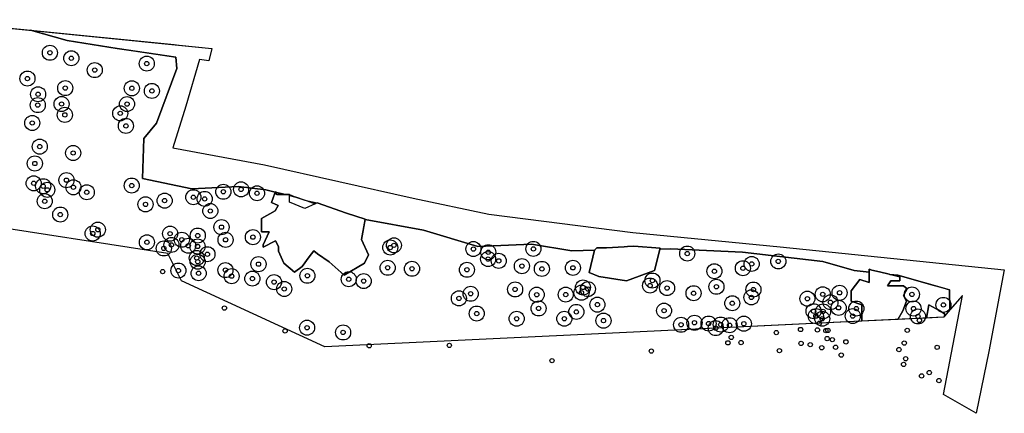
# Model space of a CAD drawing. Header units: inches. Extents: x 149088 to 149676, y 416771 to 417457.
# Tile 4 of 4: x 149384 to 149613, y 417359 to 417451. Entities that reach past the tile are written whole.
import ezdxf

# ---------------------------------------------------------------- set-up
doc = ezdxf.new("R2010")
doc.units = ezdxf.units.IN
doc.header["$MEASUREMENT"] = 0
doc.header["$PDMODE"] = 33
doc.header["$PDSIZE"] = -3
for name, color, linetype in [('Niet gedetecteerde gebieden (D-gebied) (ca. 16.585 m2)', 1, 'Continuous'), ('Onderzoeksgebied Casterens Hoeve West (ca. 53.887 m2)', 5, 'Continuous'), ('Significante objecten binnen onderzoeksgebied CHW', 3, 'Continuous'), ('Significante objecten buiten onderzoeksgebied CHW', 1, 'Continuous'), ('Veiligheidsmarge objecten CHW', 6, 'Continuous'), ('Verstoorde gebieden (C-gebied) (ca. 1.279 m2)', 40, 'Continuous'), ('Vrijgegeven gebieden (A+B gebied) (ca. 36.023 m2)', 3, 'Continuous')]:
    doc.layers.add(name, color=color, linetype=linetype)

msp = doc.modelspace()

# ---------------------------------------------------------------- linework, layer by layer
at = {"layer": 'Niet gedetecteerde gebieden (D-gebied) (ca. 16.585 m2)'}
msp.add_polyline3d([(149419.71, 417444.9, 0), (149420.91, 417444.78, 0), (149428.47, 417444.03, 0), (149427.82, 417441.09, 0), (149425.62, 417441.47, 0), (149422.47, 417430.57, 0), (149419.45, 417420.92, 0), (149440.72, 417416.93, 0), (149475.38, 417409.19, 0), (149492.94, 417405.49, 0), (149526.46, 417401.19, 0), (149560.74, 417397.87, 0), (149612.88, 417392.56, 0), (149609.25, 417373.59, 0), (149606.31, 417359.19, 0), (149598.72, 417363.53, 0), (149603.13, 417386.59, 0), (149602.54, 417385.91, 0), (149600.23, 417383.25, 0), (149600.15, 417387.91, 0), (149588.08, 417391.28, 0), (149586.28, 417391.48, 0), (149586.12, 417391.51, 0), (149583.84, 417392.06, 0), (149582.03, 417392.49, 0), (149581.46, 417392.73, 0), (149581.46, 417392.01, 0), (149577.92, 417392.39, 0), (149570.65, 417394.5, 0), (149552, 417396.62, 0), (149535.21, 417397.42, 0), (149532.77, 417397.38, 0), (149532.83, 417397.6, 0), (149526.67, 417398.04, 0), (149525.21, 417397.95, 0), (149524.42, 417397.9, 0), (149520.34, 417397.63, 0), (149518.05, 417397.63, 0), (149517.55, 417397.1, 0), (149517.55, 417397.09, 0), (149512.25, 417396.99, 0), (149502.87, 417398.49, 0), (149490.36, 417397.98, 0), (149477.76, 417401.8, 0), (149464.17, 417404.23, 0), (149464.18, 417404.31, 0), (149459.82, 417405.73, 0), (149453.03, 417408.11, 0), (149452.56, 417407.91, 0), (149448.01, 417409.46, 0), (149446.55, 417409.81, 0), (149446.55, 417410.04, 0), (149445.59, 417410.04, 0), (149443.34, 417410.58, 0), (149443.34, 417410.77, 0), (149443.27, 417410.59, 0), (149441.08, 417411.12, 0), (149434.67, 417411.95, 0), (149423.86, 417411.36, 0), (149412.38, 417413.81, 0), (149412.66, 417423.11, 0), (149415.59, 417426.6, 0), (149420.38, 417439.34, 0), (149420.1, 417442, 0), (149406.48, 417444.01, 0), (149394.84, 417445.87, 0), (149386.3, 417448.25, 0)], close=True, dxfattribs=at)
at = {"layer": 'Onderzoeksgebied Casterens Hoeve West (ca. 53.887 m2)'}
msp.add_lwpolyline([(149361.88, 417450.69), (149428.47, 417444.03), (149427.82, 417441.09), (149425.62, 417441.47), (149422.47, 417430.57), (149419.45, 417420.92), (149440.72, 417416.93), (149475.38, 417409.19), (149492.94, 417405.49), (149526.46, 417401.19), (149560.74, 417397.87), (149612.88, 417392.56), (149609.25, 417373.59), (149606.31, 417359.19), (149598.72, 417363.53), (149603.13, 417386.59), (149602.54, 417385.91), (149598.72, 417381.52), (149524.98, 417378), (149454.79, 417374.64), (149421.45, 417389.99), (149418.28, 417396.34), (149326.2, 417410.62)], dxfattribs=at)
at = {"layer": 'Significante objecten binnen onderzoeksgebied CHW'}
for p in [(149390.82, 417443), (149395.81, 417441.73), (149413.37, 417440.48), (149401.26, 417438.97), (149385.6, 417437), (149388.08, 417433.35), (149394.39, 417434.79), (149409.89, 417434.74), (149414.55, 417434.13), (149388.01, 417430.83), (149393.54, 417431.09), (149408.77, 417431.08), (149394.3, 417428.57), (149407.19, 417428.92), (149386.72, 417426.68), (149408.5, 417426), (149388.47, 417421.18), (149396.24, 417419.7), (149387.32, 417417.26), (149387.05, 417412.66), (149394.68, 417413.39), (149389.26, 417411.98), (149390.2, 417411.14), (149396.3, 417411.73), (149399.41, 417410.57), (149409.86, 417412.13), (149431.18, 417410.69), (149435.31, 417411.25), (149439.01, 417410.34), (149389.62, 417408.5), (149417.52, 417408.63), (149424.2, 417409.42), (149426.83, 417409.04), (149413.07, 417407.76), (149428.15, 417406.22), (149393.23, 417405.39), (149401.98, 417401.87), (149430.75, 417402.46), (149400.78, 417400.99), (149413.4, 417398.94), (149418.8, 417400.95), (149421.52, 417399.54), (149425.23, 417400.51), (149431.7, 417399.52), (149438.06, 417400.14), (149417.33, 417397.51), (149419.11, 417398.33), (149423, 417398.15), (149425.18, 417397.97), (149470.02, 417397.73), (149470.87, 417398.24), (149489.36, 417397.38), (149492.82, 417396.64), (149503.32, 417397.41), (149424.99, 417395.29), (149425.21, 417394.43), (149427.48, 417396.17), (149492.79, 417395.05), (149495.25, 417394.63), (149539.11, 417396.33), (149560.3, 417394.5), (149420.72, 417392.37), (149431.66, 417392.48), (149439.36, 417393.86), (149469.41, 417393.02), (149475.07, 417392.79), (149487.86, 417392.55), (149500.64, 417393.4), (149505.29, 417392.76), (149512.52, 417393.01), (149545.43, 417392.21), (149552.07, 417392.92), (149554.11, 417393.91), (149425.43, 417391.74), (149433.1, 417391.07), (149437.93, 417390.5), (149442.97, 417389.68), (149450.73, 417391.16), (149460.36, 417390.35), (149463.83, 417389.93), (149531.02, 417390.05), (149445.34, 417388.09), (149499.07, 417387.99), (149514.85, 417388.44), (149516, 417388.07), (149530.46, 417388.89), (149534.42, 417388.3), (149545.9, 417388.6), (149554.51, 417387.96), (149485.98, 417385.91), (149488.72, 417386.97), (149504.09, 417386.76), (149510.84, 417386.78), (149514.51, 417387.23), (149540.59, 417387.11), (149554.04, 417386.14), (149567.07, 417385.83), (149570.65, 417386.85), (149572.44, 417385), (149574.55, 417387.2), (149591.39, 417386.82), (149504.53, 417383.56), (149513.31, 417382.77), (149518.21, 417384.45), (149533.72, 417383.05), (149549.59, 417384.77), (149568.5, 417382.92), (149570.73, 417382.88), (149574.34, 417383.71), (149578.46, 417383.54), (149591.76, 417383.54), (149598.71, 417384.39), (149490.13, 417382.38), (149499.43, 417381.18), (149510.52, 417381.18), (149519.63, 417380.73), (149569.04, 417381.77), (149570.53, 417381.18), (149577.63, 417381.8), (149592.8, 417381.71), (149450.66, 417379.09), (149537.68, 417379.77), (149540.8, 417380.24), (149544.08, 417380.05), (149545.75, 417378.99), (149546.92, 417379.82), (149548.95, 417379.67), (149552.28, 417380.02), (149459.05, 417377.99)]:
    msp.add_point(p, dxfattribs=at)
at = {"layer": 'Significante objecten buiten onderzoeksgebied CHW'}
for p in [(149417.06, 417392.14), (149431.43, 417383.66), (149593.13, 417380.78), (149445.54, 417378.35), (149565.47, 417378.67), (149569.4, 417378.57), (149569.85, 417380.13), (149571.36, 417378.43), (149571.84, 417378.47), (149590.3, 417378.48), (149549.36, 417376.83), (149559.84, 417377.94), (149571.67, 417376.56), (149572.87, 417376.31), (149576.03, 417375.8), (149465.11, 417374.9), (149483.76, 417374.98), (149530.76, 417373.64), (149548.58, 417375.57), (149551.65, 417375.64), (149560.57, 417373.75), (149565.61, 417375.44), (149567.72, 417375.15), (149570.4, 417374.44), (149573.63, 417374.54), (149588.35, 417373.99), (149589.59, 417375.51), (149597.26, 417374.53), (149507.65, 417371.43), (149574.96, 417372.71), (149589.93, 417371.86), (149589.46, 417370.55), (149593.65, 417367.88), (149595.43, 417368.67), (149597.66, 417366.81)]:
    msp.add_point(p, dxfattribs=at)
at = {"layer": 'Veiligheidsmarge objecten CHW', "color": 210, "linetype": 'Continuous', "lineweight": 25}
for centre in [(149390.82, 417443), (149395.81, 417441.73), (149401.26, 417438.97), (149413.37, 417440.48), (149385.6, 417437), (149394.39, 417434.79), (149409.89, 417434.74), (149414.55, 417434.13), (149388.08, 417433.35), (149388.01, 417430.83), (149393.54, 417431.09), (149408.77, 417431.08), (149394.3, 417428.57), (149407.19, 417428.92), (149386.72, 417426.68), (149408.5, 417426), (149388.47, 417421.18), (149396.24, 417419.7), (149387.32, 417417.26), (149387.05, 417412.66), (149389.26, 417411.98), (149394.68, 417413.39), (149396.3, 417411.73), (149409.86, 417412.13), (149435.31, 417411.25), (149390.2, 417411.14), (149399.41, 417410.57), (149424.2, 417409.42), (149426.83, 417409.04), (149431.18, 417410.69), (149439.01, 417410.34), (149389.62, 417408.5), (149413.07, 417407.76), (149417.52, 417408.63), (149393.23, 417405.39), (149428.15, 417406.22), (149430.75, 417402.46), (149400.78, 417400.99), (149401.98, 417401.87), (149418.8, 417400.95), (149425.23, 417400.51), (149438.06, 417400.14), (149413.4, 417398.94), (149417.33, 417397.51), (149419.11, 417398.33), (149421.52, 417399.54), (149423, 417398.15), (149425.18, 417397.97), (149431.7, 417399.52), (149470.02, 417397.73), (149470.87, 417398.24), (149424.99, 417395.29), (149427.48, 417396.17), (149489.36, 417397.38), (149492.82, 417396.64), (149503.32, 417397.41), (149539.11, 417396.33), (149425.21, 417394.43), (149439.36, 417393.86), (149469.41, 417393.02), (149492.79, 417395.05), (149495.25, 417394.63), (149500.64, 417393.4), (149512.52, 417393.01), (149552.07, 417392.92), (149554.11, 417393.91), (149560.3, 417394.5), (149420.72, 417392.37), (149425.43, 417391.74), (149431.66, 417392.48), (149433.1, 417391.07), (149450.73, 417391.16), (149475.07, 417392.79), (149487.86, 417392.55), (149505.29, 417392.76), (149545.43, 417392.21), (149437.93, 417390.5), (149442.97, 417389.68), (149460.36, 417390.35), (149463.83, 417389.93), (149514.85, 417388.44), (149530.46, 417388.89), (149531.02, 417390.05), (149534.42, 417388.3), (149545.9, 417388.6), (149445.34, 417388.09), (149488.72, 417386.97), (149499.07, 417387.99), (149504.09, 417386.76), (149510.84, 417386.78), (149514.51, 417387.23), (149516, 417388.07), (149540.59, 417387.11), (149554.04, 417386.14), (149554.51, 417387.96), (149570.65, 417386.85), (149574.55, 417387.2), (149591.39, 417386.82), (149485.98, 417385.91), (149518.21, 417384.45), (149549.59, 417384.77), (149567.07, 417385.83), (149572.44, 417385), (149574.34, 417383.71), (149598.71, 417384.39), (149490.13, 417382.38), (149504.53, 417383.56), (149513.31, 417382.77), (149533.72, 417383.05), (149568.5, 417382.92), (149569.04, 417381.77), (149570.73, 417382.88), (149577.63, 417381.8), (149578.46, 417383.54), (149591.76, 417383.54), (149592.8, 417381.71), (149499.43, 417381.18), (149510.52, 417381.18), (149519.63, 417380.73), (149537.68, 417379.77), (149540.8, 417380.24), (149544.08, 417380.05), (149546.92, 417379.82), (149548.95, 417379.67), (149552.28, 417380.02), (149570.53, 417381.18), (149450.66, 417379.09), (149459.05, 417377.99), (149545.75, 417378.99)]:
    msp.add_circle(centre, 1.75, dxfattribs=at)
at = {"layer": 'Verstoorde gebieden (C-gebied) (ca. 1.279 m2)'}
for points in [[(149453.03, 417408.11, 0), (149459.82, 417405.73, 0), (149464.18, 417404.31, 0), (149463.36, 417399.63, 0), (149464.97, 417396, 0), (149464, 417394.08, 0), (149459.32, 417391.32, 0), (149455.78, 417394.4, 0), (149453.12, 417396.23, 0), (149452.25, 417396.97, 0), (149451.15, 417395.59, 0), (149449.49, 417393.34, 0), (149447.7, 417392.01, 0), (149445.22, 417394.12, 0), (149444.03, 417396.87, 0), (149444.03, 417397.97, 0), (149443.34, 417399.31, 0), (149440.45, 417397.84, 0), (149440.45, 417398.39, 0), (149441.83, 417401.37, 0), (149440.08, 417401.37, 0), (149440.08, 417404.44, 0), (149443.25, 417406.23, 0), (149443.94, 417407.47, 0), (149442.38, 417408.16, 0), (149443.34, 417410.77, 0), (149443.34, 417410.41, 0), (149443.66, 417410.04, 0), (149446.55, 417410.04, 0), (149448.01, 417409.46, 0), (149450.13, 417408.74, 0)], [(149444.76, 417410.24, 0), (149445.59, 417410.04, 0), (149443.66, 417410.04, 0), (149443.34, 417410.41, 0), (149443.34, 417410.58, 0)], [(149450.67, 417408.55, 0), (149450.69, 417408.55, 0), (149452.56, 417407.91, 0), (149450.14, 417406.83, 0), (149446.55, 417408.25, 0), (149446.55, 417409.81, 0), (149448.01, 417409.46, 0), (149450.13, 417408.74, 0)], [(149525.21, 417397.95, 0), (149526.67, 417398.04, 0), (149532.83, 417397.6, 0), (149531.48, 417392.39, 0), (149524.97, 417389.95, 0), (149518.52, 417391.01, 0), (149516.26, 417391.95, 0), (149517.55, 417397.1, 0), (149518.05, 417397.63, 0), (149520.34, 417397.63, 0), (149524.42, 417397.9, 0)], [(149583.84, 417392.06, 0), (149586.12, 417391.51, 0), (149588.59, 417390.92, 0), (149588.59, 417390.02, 0), (149586.45, 417390.02, 0), (149585.69, 417388.79, 0), (149589.4, 417388.79, 0), (149590.3, 417388.12, 0), (149589.4, 417386.55, 0), (149590.16, 417385.27, 0), (149589.26, 417382.99, 0), (149588.11, 417381.01, 0), (149579.65, 417380.61, 0), (149579.75, 417380.8, 0), (149579.75, 417384.42, 0), (149577.23, 417385.27, 0), (149577.23, 417387.69, 0), (149579.27, 417390.26, 0), (149581.46, 417389.59, 0), (149581.46, 417392.73, 0), (149582.03, 417392.49, 0)], [(149597.08, 417383.44, 0), (149597.85, 417383.02, 0), (149598.86, 417382.39, 0), (149599.01, 417382.12, 0), (149598.95, 417381.78, 0), (149598.72, 417381.52, 0), (149594.75, 417381.33, 0), (149595.31, 417384.42, 0), (149597.05, 417383.46, 0)]]:
    msp.add_polyline3d(points, close=True, dxfattribs=at)
at = {"layer": 'Vrijgegeven gebieden (A+B gebied) (ca. 36.023 m2)'}
msp.add_lwpolyline([(149361.88, 417450.69), (149386.3, 417448.25), (149394.84, 417445.87), (149406.48, 417444.01), (149410.24, 417443.46), (149415.5, 417442.68), (149420.1, 417442), (149420.38, 417439.34), (149415.59, 417426.6), (149412.66, 417423.11), (149412.38, 417413.81), (149423.86, 417411.36), (149434.67, 417411.95), (149441.08, 417411.12), (149443.27, 417410.59), (149442.38, 417408.16), (149443.94, 417407.47), (149443.25, 417406.23), (149440.08, 417404.44), (149440.08, 417401.37), (149441.83, 417401.37), (149440.45, 417398.39), (149440.45, 417397.84), (149443.34, 417399.31), (149444.03, 417397.97), (149444.03, 417396.87), (149445.22, 417394.12), (149447.7, 417392.01), (149449.49, 417393.34), (149451.15, 417395.59), (149452.25, 417396.97), (149453.12, 417396.23), (149455.78, 417394.4), (149459.32, 417391.32), (149464, 417394.08), (149464.97, 417396), (149463.36, 417399.63), (149464.17, 417404.23), (149477.76, 417401.8), (149490.36, 417397.98), (149502.87, 417398.49), (149512.25, 417396.99), (149517.55, 417397.09), (149516.26, 417391.95), (149518.52, 417391.01), (149524.97, 417389.95), (149531.48, 417392.39), (149532.77, 417397.38), (149535.21, 417397.42), (149552, 417396.62), (149570.65, 417394.5), (149577.92, 417392.39), (149581.46, 417392.01), (149581.46, 417389.59), (149579.27, 417390.26), (149577.23, 417387.69), (149577.23, 417385.27), (149579.75, 417384.42), (149579.75, 417380.8), (149579.65, 417380.61), (149524.98, 417378), (149454.79, 417374.64), (149421.45, 417389.99), (149418.28, 417396.34), (149326.2, 417410.62)], dxfattribs=at)
msp.add_lwpolyline([(149596.26, 417389), (149598.07, 417388.49), (149600.15, 417387.91), (149600.23, 417383.25), (149598.95, 417381.78), (149599.01, 417382.12), (149598.86, 417382.39), (149597.85, 417383.02), (149597.08, 417383.44), (149597.05, 417383.46), (149595.31, 417384.42), (149594.75, 417381.33), (149588.11, 417381.01), (149589.26, 417382.99), (149590.16, 417385.27), (149589.4, 417386.55), (149590.3, 417388.12), (149589.4, 417388.79), (149585.69, 417388.79), (149586.45, 417390.02), (149588.59, 417390.02), (149588.59, 417390.92), (149586.28, 417391.48), (149588.08, 417391.28)], close=True, dxfattribs=at)

doc.saveas('drawing.dxf')
